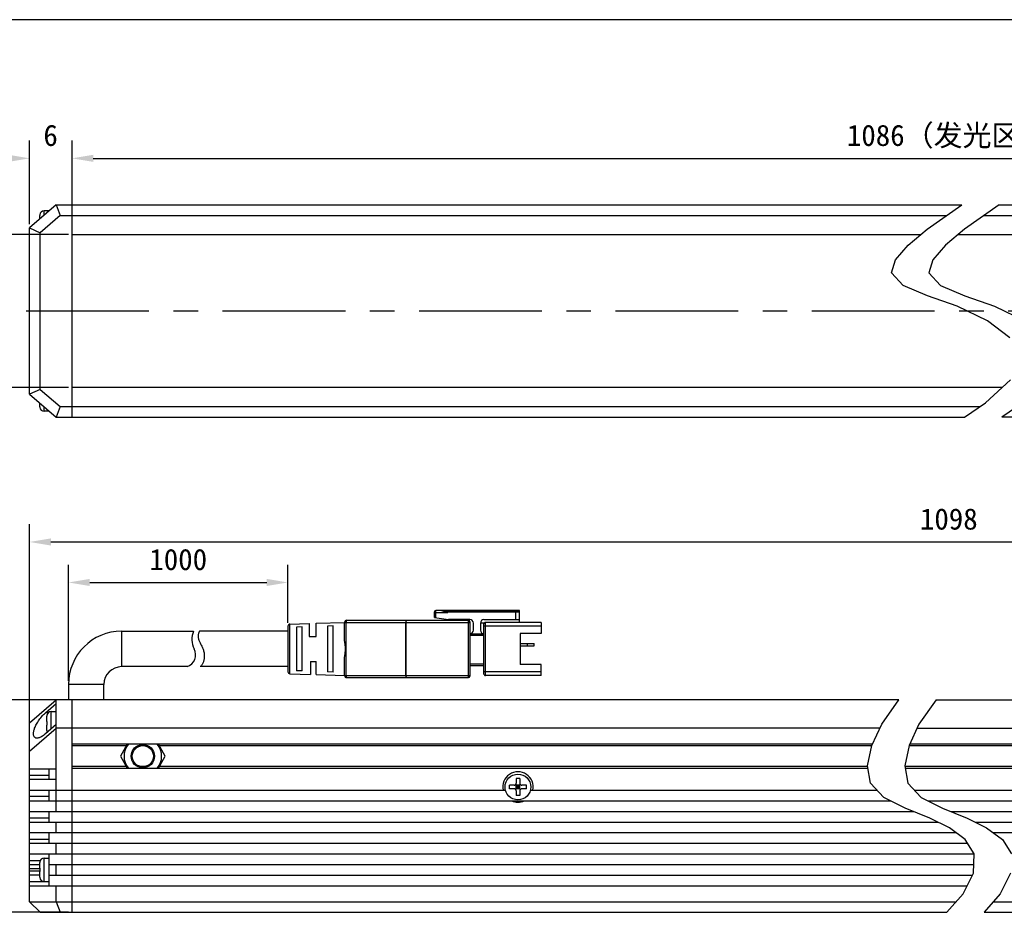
# Model space of a CAD drawing. Header units: millimetres. Extents: x 166 to 637, y 331 to 540.
# Tile 3 of 6: x 238 to 377, y 414 to 540. Entities that reach past the tile are written whole.
import ezdxf
from ezdxf.enums import TextEntityAlignment as Align

# ---------------------------------------------------------------- set-up
doc = ezdxf.new("R2010")
doc.units = ezdxf.units.MM
doc.header["$LTSCALE"] = 46.255
doc.header["$PDMODE"] = 3
doc.header["$PDSIZE"] = 8
doc.linetypes.add('CENTER', pattern=[0.6, 0.375, -0.075, 0.075, -0.075])
doc.layers.get('0').update_dxf_attribs({"linetype": 'CONTINUOUS'})
doc.layers.get('Defpoints').update_dxf_attribs({"linetype": 'CONTINUOUS'})
for name, color, linetype in [('00_COMPONENTS', 7, 'CONTINUOUS'), ('07_ALL_HOLES', 7, 'CONTINUOUS'), ('51__DRAFT_DIMS', 7, 'CONTINUOUS'), ('_X2_56FE5C42_X0__01_528', 7, 'CONTINUOUS')]:
    doc.layers.add(name, color=color, linetype=linetype)
doc.styles.get("Standard").update_dxf_attribs({"font": 'simfang.ttf'})
doc.dimstyles.new('DIMSTYLE_1', dxfattribs={"dimtxt": 3, "dimasz": 3, "dimexe": 2.5, "dimexo": 0.5, "dimgap": 0.75, "dimtad": 1, "dimdsep": 46, "dimtxsty": 'STANDARD', "dimblk": '_FILLED', "dimblk1": '_FILLED', "dimblk2": '_FILLED', "dimcen": 0.09, "dimclrt": 3, "dimazin": 2, "dimtp": 1.2, "dimtm": 1.2, "dimtfac": 1, "dimtofl": 0, "dimtmove": 0, "dimatfit": 3, "dimldrblk": '_FILLED', "dimfxl": 1, "dimtolj": 1, "dimarcsym": 0})
doc.dimstyles.new('DIMSTYLE_2', dxfattribs={"dimtxt": 3, "dimasz": 3, "dimexe": 2.5, "dimexo": 0.5, "dimgap": 0.75, "dimtad": 1, "dimdsep": 46, "dimtxsty": 'STANDARD', "dimblk": '_FILLED', "dimblk1": '_FILLED', "dimblk2": '_FILLED', "dimcen": 0.09, "dimclrt": 3, "dimazin": 2, "dimtp": 0.3, "dimtm": 0.3, "dimtfac": 1, "dimtofl": 0, "dimtmove": 0, "dimatfit": 3, "dimldrblk": '_FILLED', "dimfxl": 1, "dimtolj": 1, "dimarcsym": 0})
doc.dimstyles.new('DIMSTYLE_3', dxfattribs={"dimtxt": 3, "dimasz": 3, "dimexe": 2.5, "dimexo": 0.5, "dimgap": 0.75, "dimtad": 1, "dimdsep": 46, "dimtxsty": 'STANDARD', "dimblk": '_FILLED', "dimblk1": '_FILLED', "dimblk2": '_FILLED', "dimcen": 0.09, "dimclrt": 3, "dimazin": 2, "dimtp": 0.2, "dimtm": 0.2, "dimtfac": 1, "dimtofl": 0, "dimtmove": 0, "dimatfit": 3, "dimldrblk": '_FILLED', "dimfxl": 1, "dimtolj": 1, "dimarcsym": 0})
doc.dimstyles.new('DIMSTYLE_4', dxfattribs={"dimtxt": 3, "dimasz": 3, "dimexe": 2.5, "dimexo": 0.5, "dimgap": 0.75, "dimtad": 1, "dimdsep": 46, "dimtxsty": 'STANDARD', "dimblk": '_FILLED', "dimblk1": '_FILLED', "dimblk2": '_FILLED', "dimcen": 0.09, "dimclrt": 3, "dimazin": 2, "dimtp": 0.1, "dimtm": 0.1, "dimtfac": 1, "dimtofl": 0, "dimtmove": 0, "dimatfit": 3, "dimldrblk": '_FILLED', "dimfxl": 1, "dimtolj": 1, "dimarcsym": 0})

# ---------------------------------------------------------------- blocks, each defined once
blk = doc.blocks.new('_FILLED')
at = {"color": 0, "linetype": 'ByBlock'}
blk.add_solid([(0, 0), (-1, 0.167), (-1, -0.167)], dxfattribs=at)
blk = doc.blocks.new('*D12')
at = {"layer": '51__DRAFT_DIMS', "color": 0, "lineweight": -2}
for p, q in [((239.32, 437.29), (239.32, 468.85)), ((498.9, 437.29), (498.9, 468.85)), ((242.32, 466.35), (495.9, 466.35))]:
    blk.add_line(p, q, dxfattribs=at)
at = {"layer": 'Defpoints', "color": 0}
for p in [(498.9, 466.35), (239.32, 436.79), (498.9, 436.79)]:
    blk.add_point(p, dxfattribs=at)
at = {"layer": '51__DRAFT_DIMS', "color": 0, "linetype": 'ByBlock', "lineweight": -2, "xscale": 3, "yscale": 3, "zscale": 3, "rotation": 180}
blk.add_blockref('_FILLED', (239.32, 466.35), dxfattribs=at)
at = {"layer": '51__DRAFT_DIMS', "color": 0, "linetype": 'ByBlock', "lineweight": -2, "xscale": 3, "yscale": 3, "zscale": 3}
blk.add_blockref('_FILLED', (498.9, 466.35), dxfattribs=at)
at = {"layer": '51__DRAFT_DIMS', "color": 3, "insert": (369.2, 471.1), "char_height": 3, "attachment_point": 2, "line_spacing_factor": 0.9}
blk.add_mtext('\\A1;1098{}{{\\H0.7x;}{}}', dxfattribs=at)
blk = doc.blocks.new('*D2')
at = {"layer": '51__DRAFT_DIMS', "color": 0, "lineweight": -2}
for p, q in [((244.82, 509.77), (228.63, 509.77)), ((231.13, 506.77), (231.13, 491.17)), ((244.82, 488.17), (228.63, 488.17))]:
    blk.add_line(p, q, dxfattribs=at)
at = {"layer": 'Defpoints', "color": 0}
for p in [(245.32, 509.77), (231.13, 488.17), (245.32, 488.17)]:
    blk.add_point(p, dxfattribs=at)
at = {"layer": '51__DRAFT_DIMS', "color": 0, "linetype": 'ByBlock', "lineweight": -2, "xscale": 3, "yscale": 3, "zscale": 3}
for p, rotation in [((231.13, 509.77), 90), ((231.13, 488.17), 270)]:
    blk.add_blockref('_FILLED', p, dxfattribs=dict(at, rotation=rotation))
at = {"layer": '51__DRAFT_DIMS', "color": 3, "insert": (226.38, 498.97), "char_height": 3, "attachment_point": 2, "rotation": 90, "line_spacing_factor": 0.9}
blk.add_mtext('\\A1;21.6（发光区）', dxfattribs=at)
blk = doc.blocks.new('*D13')
at = {"layer": '51__DRAFT_DIMS', "color": 0, "lineweight": -2}
for p, q in [((245.32, 512.97), (245.32, 523.04)), ((492.9, 512.97), (492.9, 523.04)), ((248.32, 520.54), (489.9, 520.54))]:
    blk.add_line(p, q, dxfattribs=at)
at = {"layer": 'Defpoints', "color": 0}
for p in [(492.9, 520.54), (245.32, 512.47), (492.9, 512.47)]:
    blk.add_point(p, dxfattribs=at)
at = {"layer": '51__DRAFT_DIMS', "color": 0, "linetype": 'ByBlock', "lineweight": -2, "xscale": 3, "yscale": 3, "zscale": 3, "rotation": 180}
blk.add_blockref('_FILLED', (245.32, 520.54), dxfattribs=at)
at = {"layer": '51__DRAFT_DIMS', "color": 0, "linetype": 'ByBlock', "lineweight": -2, "xscale": 3, "yscale": 3, "zscale": 3}
blk.add_blockref('_FILLED', (492.9, 520.54), dxfattribs=at)
at = {"layer": '51__DRAFT_DIMS', "color": 3, "insert": (369.11, 525.29), "char_height": 3, "attachment_point": 2, "line_spacing_factor": 0.9}
blk.add_mtext('\\A1;1086（发光区）{}{{\\H0.7x;}{}}', dxfattribs=at)
blk = doc.blocks.new('*D3')
at = {"layer": '51__DRAFT_DIMS', "color": 4, "transparency": 16777216}
for p, q in [((244.82, 444.04), (228.59, 444.04)), ((231.09, 444.04), (231.09, 429.04)), ((231.09, 414.04), (231.09, 429.04)), ((244.82, 414.04), (228.59, 414.04))]:
    blk.add_line(p, q, dxfattribs=at)
at = {"layer": '51__DRAFT_DIMS', "color": 4, "transparency": 16777216, "xscale": 3, "yscale": 3, "zscale": 3}
for p, rotation in [((231.09, 444.04), 90), ((231.09, 414.04), 270)]:
    blk.add_blockref('_FILLED', p, dxfattribs=dict(at, rotation=rotation))
at = {"layer": '51__DRAFT_DIMS', "color": 3, "transparency": 16777216}
blk.add_text('30', height=3, rotation=90, dxfattribs=at).set_placement((230.34, 429.04), align=Align.CENTER)
blk = doc.blocks.new('*D9')
at = {"layer": '51__DRAFT_DIMS', "color": 0, "lineweight": -2}
for p, q in [((239.32, 511.22), (239.32, 523.04)), ((245.32, 512.97), (245.32, 523.04)), ((236.32, 520.54), (233.32, 520.54)), ((248.32, 520.54), (251.32, 520.54))]:
    blk.add_line(p, q, dxfattribs=at)
at = {"layer": 'Defpoints', "color": 0}
for p in [(245.32, 520.54), (245.32, 512.47), (239.32, 510.72)]:
    blk.add_point(p, dxfattribs=at)
at = {"layer": '51__DRAFT_DIMS', "color": 0, "linetype": 'ByBlock', "lineweight": -2, "xscale": 3, "yscale": 3, "zscale": 3}
blk.add_blockref('_FILLED', (239.32, 520.54), dxfattribs=at)
at = {"layer": '51__DRAFT_DIMS', "color": 0, "linetype": 'ByBlock', "lineweight": -2, "xscale": 3, "yscale": 3, "zscale": 3, "rotation": 180}
blk.add_blockref('_FILLED', (245.32, 520.54), dxfattribs=at)
at = {"layer": '51__DRAFT_DIMS', "color": 3, "insert": (242.29, 525.29), "char_height": 3, "attachment_point": 2, "line_spacing_factor": 0.9}
blk.add_mtext('\\A1;6', dxfattribs=at)
blk = doc.blocks.new('*D15')
at = {"layer": '51__DRAFT_DIMS', "color": 0, "lineweight": -2}
for p, q in [((244.82, 446.74), (244.82, 463.13)), ((275.82, 454.95), (275.82, 463.13)), ((247.82, 460.63), (272.82, 460.63))]:
    blk.add_line(p, q, dxfattribs=at)
at = {"layer": 'Defpoints', "color": 0}
for p in [(275.82, 460.63), (275.82, 454.45), (244.82, 446.24)]:
    blk.add_point(p, dxfattribs=at)
at = {"layer": '51__DRAFT_DIMS', "color": 0, "linetype": 'ByBlock', "lineweight": -2, "xscale": 3, "yscale": 3, "zscale": 3, "rotation": 180}
blk.add_blockref('_FILLED', (244.82, 460.63), dxfattribs=at)
at = {"layer": '51__DRAFT_DIMS', "color": 0, "linetype": 'ByBlock', "lineweight": -2, "xscale": 3, "yscale": 3, "zscale": 3}
blk.add_blockref('_FILLED', (275.82, 460.63), dxfattribs=at)
at = {"layer": '51__DRAFT_DIMS', "color": 3, "insert": (260.32, 465.38), "char_height": 3, "attachment_point": 2, "line_spacing_factor": 0.9}
blk.add_mtext('\\A1;1000{}{{\\H0.7x;}{}}', dxfattribs=at)

msp = doc.modelspace()

# ---------------------------------------------------------------- linework, layer by layer
at = {"color": 7}
msp.add_line((637.4826, 540.12446), (166.25456, 540.12446), dxfattribs=at)
at = {"color": 4}
for p, q in [((366.16182, 510.54646), (371.04695, 513.9672)), ((376.31543, 513.9672), (371.4303, 510.54646)), ((363.48039, 508.29438), (366.16182, 510.54646)), ((371.4303, 510.54646), (368.74887, 508.29438)), ((361.6559, 506.18304), (363.48039, 508.29438)), ((368.74887, 508.29438), (366.92438, 506.18304)), ((361.12118, 504.36761), (361.6559, 506.18304)), ((366.92438, 506.18304), (366.38967, 504.36761)), ((362.73589, 502.5757), (361.12118, 504.36761)), ((366.38967, 504.36761), (368.00437, 502.5757)), ((366.18901, 501.14063), (362.73589, 502.5757)), ((368.00437, 502.5757), (371.45749, 501.14063)), ((370.38945, 499.65218), (366.18901, 501.14063)), ((371.45749, 501.14063), (375.65793, 499.65218)), ((374.65507, 497.60456), (370.38945, 499.65218)), ((375.65793, 499.65218), (379.92355, 497.60456)), ((377.81464, 495.16655), (374.65507, 497.60456)), ((374.39804, 486.01557), (377.9003, 489.25045)), ((371.43778, 483.9672), (374.39804, 486.01557)), ((379.66652, 486.01557), (376.70626, 483.9672)), ((359.72019, 440.60754), (362.16316, 444.03792)), ((367.43164, 444.03792), (364.98867, 440.60754)), ((358.31808, 437.59217), (359.72019, 440.60754)), ((364.98867, 440.60754), (363.58656, 437.59217)), ((357.70121, 434.71894), (358.31808, 437.59217)), ((363.58656, 437.59217), (362.96969, 434.71894)), ((358.12176, 432.28236), (357.70121, 434.71894)), ((362.96969, 434.71894), (363.39024, 432.28236)), ((360.04334, 430.25757), (358.12176, 432.28236)), ((363.39024, 432.28236), (365.31182, 430.25757)), ((363.04658, 428.76016), (360.04334, 430.25757)), ((365.31182, 430.25757), (368.31506, 428.76016)), ((366.51354, 427.35385), (363.04658, 428.76016)), ((368.31506, 428.76016), (371.78202, 427.35385)), ((369.27863, 425.9801), (366.51354, 427.35385)), ((371.78202, 427.35385), (374.54711, 425.9801)), ((371.50865, 424.31218), (369.27863, 425.9801)), ((374.54711, 425.9801), (376.77713, 424.31218)), ((372.77407, 422.29214), (371.50865, 424.31218)), ((376.77713, 424.31218), (378.04256, 422.29214)), ((372.67137, 419.55325), (372.77407, 422.29214)), ((371.2076, 416.65319), (372.67137, 419.55325)), ((377.93985, 419.55325), (376.47608, 416.65319)), ((368.90701, 414.03792), (371.2076, 416.65319)), ((376.47608, 416.65319), (374.17549, 414.03792))]:
    msp.add_line(p, q, dxfattribs=at)
at = {"layer": '00_COMPONENTS', "color": 7}
for p, q in [((243.07211, 513.9672), (239.32211, 510.7172)), ((243.07211, 513.9672), (243.63166, 512.4672)), ((243.07211, 513.9672), (371.04695, 513.9672)), ((245.32211, 483.9672), (245.32211, 513.9672)), ((376.31543, 513.9672), (495.14955, 513.9672)), ((240.77211, 511.97386), (240.77211, 512.487)), ((240.77417, 512.56683), (240.7771, 512.56632)), ((243.63166, 512.4672), (240.82211, 510.03225)), ((242.07211, 513.1172), (241.37211, 513.1172)), ((242.07211, 513.10053), (242.07211, 513.1172)), ((243.63166, 512.4672), (368.90481, 512.4672)), ((374.1733, 512.4672), (494.59, 512.4672)), ((239.32211, 487.2172), (239.32211, 510.7172)), ((239.32211, 510.7172), (240.82211, 510.03225)), ((240.82211, 487.90214), (240.82211, 510.03225)), ((245.32211, 509.7672), (365.234, 509.7672)), ((370.50248, 509.7672), (492.89955, 509.7672)), ((240.82211, 487.90214), (239.32211, 487.2172)), ((239.32211, 487.2172), (243.07211, 483.9672)), ((240.82211, 487.90214), (243.63166, 485.4672)), ((376.72751, 488.1672), (245.32211, 488.1672)), ((240.77211, 485.44739), (240.77211, 485.96053)), ((240.7771, 485.36808), (240.77419, 485.36756)), ((242.07211, 484.8172), (241.37211, 484.8172)), ((242.07211, 484.8172), (242.07211, 484.83386)), ((243.63166, 485.4672), (243.07211, 483.9672)), ((243.63166, 485.4672), (373.60554, 485.4672)), ((243.07211, 483.9672), (371.43778, 483.9672)), ((495.14955, 483.9672), (376.70626, 483.9672)), ((252.32211, 453.73792), (262.47911, 453.73792)), ((261.59632, 448.73792), (252.32211, 448.73792)), ((244.82211, 446.23792), (244.82211, 444.03792)), ((249.82211, 444.03792), (249.82211, 446.23792)), ((239.32211, 440.78792), (243.07211, 444.03792)), ((243.07211, 428.28792), (243.07211, 444.03792)), ((362.16316, 444.03792), (243.07211, 444.03792)), ((245.32211, 414.03792), (245.32211, 444.03792)), ((367.43164, 444.03792), (495.14955, 444.03792)), ((241.57211, 442.22285), (243.07211, 443.52285)), ((241.77211, 440.98792), (241.77211, 441.75773)), ((241.77417, 441.83756), (241.7771, 441.83704)), ((242.37211, 442.38792), (243.07211, 442.38792)), ((239.32211, 415.53792), (239.32211, 440.78792)), ((239.32211, 436.78792), (243.07211, 440.03792)), ((243.07211, 440.553), (241.57211, 439.253)), ((241.77211, 440.98792), (241.7771, 440.98792)), ((241.77211, 439.71812), (241.77211, 440.48792)), ((241.7771, 440.48792), (241.77211, 440.48792)), ((241.7771, 439.6388), (241.77417, 439.63829)), ((359.45533, 440.03792), (243.07211, 440.03792)), ((364.72381, 440.03792), (495.14955, 440.03792)), ((358.4091, 437.78792), (245.32211, 437.78792)), ((253.12822, 437.78792), (252.14671, 436.0879)), ((258.49751, 436.0879), (257.516, 437.78792)), ((492.89955, 437.78792), (363.67758, 437.78792)), ((252.14671, 436.0879), (253.12819, 434.38792)), ((257.51603, 434.38792), (258.49751, 436.0879)), ((239.32211, 434.28792), (243.07211, 434.28792)), ((242.07211, 432.78792), (242.07211, 434.28792)), ((245.32211, 434.38792), (357.75834, 434.38792)), ((363.02682, 434.38792), (492.89955, 434.38792)), ((243.07211, 432.78792), (239.32211, 432.78792)), ((308.57211, 432.93792), (308.07211, 432.93792)), ((308.07211, 432.93792), (308.07211, 432.28792)), ((308.57211, 432.93792), (308.57211, 432.28792)), ((239.32211, 431.28792), (306.56587, 431.28792)), ((242.07211, 429.78792), (242.07211, 431.28792)), ((307.77211, 431.98792), (307.12211, 431.98792)), ((307.12211, 431.48792), (307.12211, 431.98792)), ((307.77211, 431.48792), (307.12211, 431.48792)), ((308.65998, 431.40005), (307.98424, 432.07579)), ((307.98424, 431.40005), (308.65998, 432.07579)), ((308.57211, 431.98792), (308.07211, 431.98792)), ((308.07211, 431.48792), (308.07211, 431.98792)), ((308.57211, 431.73792), (308.07211, 431.73792)), ((308.57211, 431.48792), (308.07211, 431.48792)), ((308.32211, 431.98792), (308.32211, 431.48792)), ((308.57211, 431.48792), (308.57211, 431.98792)), ((309.52211, 431.98792), (308.87211, 431.98792)), ((309.52211, 431.48792), (308.87211, 431.48792)), ((309.52211, 431.48792), (309.52211, 431.98792)), ((310.16332, 431.28792), (359.06551, 431.28792)), ((364.33399, 431.28792), (428.14331, 431.28792)), ((308.07211, 431.18792), (308.07211, 430.53792)), ((308.57211, 430.53792), (308.07211, 430.53792)), ((308.57211, 431.18792), (308.57211, 430.53792)), ((239.32211, 429.78792), (360.98528, 429.78792)), ((366.25376, 429.78792), (498.89955, 429.78792)), ((239.32211, 428.28792), (364.21078, 428.28792)), ((242.07211, 426.78792), (242.07211, 428.28792)), ((369.47927, 428.28792), (498.89955, 428.28792)), ((239.32211, 426.78792), (367.65264, 426.78792)), ((243.07211, 425.28792), (243.07211, 426.78792)), ((372.92112, 426.78792), (498.89955, 426.78792)), ((239.32211, 425.28792), (370.20407, 425.28792)), ((242.07211, 423.78792), (242.07211, 425.28792)), ((375.47255, 425.28792), (498.89955, 425.28792)), ((239.32211, 423.78792), (371.83706, 423.78792)), ((243.07211, 422.28792), (243.07211, 423.78792)), ((239.32211, 422.28792), (372.77391, 422.28792)), ((241.37211, 421.68792), (242.07211, 421.68792)), ((242.07211, 417.78792), (242.07211, 422.28792)), ((239.32211, 420.78792), (240.77211, 420.78792)), ((240.77211, 420.28792), (240.77211, 421.05773)), ((240.77211, 420.28792), (240.7771, 420.28792)), ((240.77417, 421.13756), (240.7771, 421.13704)), ((242.07211, 420.78792), (372.71767, 420.78792)), ((243.07211, 419.28792), (243.07211, 420.78792)), ((240.77211, 419.28792), (239.32211, 419.28792)), ((240.77211, 419.01812), (240.77211, 419.78792)), ((240.7771, 419.78792), (240.77211, 419.78792)), ((240.7771, 418.9388), (240.77417, 418.93829)), ((242.07211, 419.28792), (372.53745, 419.28792)), ((239.32211, 417.78792), (371.78034, 417.78792)), ((241.37211, 418.38792), (242.07211, 418.38792)), ((243.07211, 415.53792), (243.07211, 417.78792)), ((239.32211, 415.53792), (240.82211, 414.03792)), ((239.32211, 415.53792), (370.22652, 415.53792)), ((243.07211, 415.53792), (243.63166, 414.03792)), ((375.49501, 415.53792), (498.89955, 415.53792)), ((240.82211, 414.03792), (368.90701, 414.03792)), ((374.17549, 414.03792), (497.39955, 414.03792))]:
    msp.add_line(p, q, dxfattribs=at)
at = {"layer": '00_COMPONENTS', "color": 4}
for p, q in [((241.37211, 512.49386), (241.37211, 513.1172)), ((241.37211, 484.8172), (241.37211, 485.44053)), ((252.32211, 453.73792), (252.32211, 448.73792)), ((249.82211, 446.23792), (244.82211, 446.23792)), ((241.96174, 442.22285), (241.57211, 442.22285)), ((242.37211, 439.94633), (242.37211, 442.38792)), ((252.98388, 437.53792), (245.32211, 437.53792)), ((255.70476, 437.53792), (254.93946, 437.53792)), ((358.30643, 437.53792), (257.66034, 437.53792)), ((480.56132, 437.53792), (363.57491, 437.53792)), ((252.98385, 434.63792), (245.32211, 434.63792)), ((255.70492, 434.63792), (254.93388, 434.63792)), ((357.71519, 434.63792), (257.66037, 434.63792)), ((480.56129, 434.63792), (362.98368, 434.63792)), ((242.07211, 433.37371), (239.32211, 433.37371)), ((242.07211, 430.37371), (239.32211, 430.37371)), ((239.32211, 427.37371), (242.07211, 427.37371)), ((239.32211, 424.37371), (242.07211, 424.37371)), ((241.37211, 418.38792), (241.37211, 421.68792)), ((239.32211, 421.37371), (240.84587, 421.37371)), ((239.32211, 420.23985), (240.77602, 420.23985)), ((240.77602, 419.836), (239.32211, 419.836)), ((239.32211, 418.37371), (242.07211, 418.37371))]:
    msp.add_line(p, q, dxfattribs=at)
at = {"layer": '00_COMPONENTS', "color": 7}
for points in [[(240.7771, 512.56632), (240.77558, 512.55326), (240.77434, 512.54013), (240.77337, 512.52695), (240.77267, 512.5137), (240.77226, 512.50038), (240.77211, 512.487)], [(240.77211, 485.44739), (240.77225, 485.4341), (240.77267, 485.42083), (240.77336, 485.40759), (240.77433, 485.39439), (240.77557, 485.38122), (240.7771, 485.36808)], [(240.36052, 438.6378), (240.29045, 438.64193), (240.21515, 438.65528), (240.1478, 438.67786), (240.08822, 438.70971), (240.03582, 438.74902), (239.99064, 438.7956), (239.95265, 438.84963), (239.92121, 438.90981), (239.89625, 438.97596), (239.87785, 439.04827), (239.86561, 439.12604), (239.85943, 439.20912), (239.85941, 439.29768), (239.86557, 439.39146), (239.87778, 439.49042), (239.89616, 439.5946), (239.92109, 439.704), (239.9525, 439.81866), (239.99047, 439.93852), (240.03562, 440.0634), (240.08799, 440.19351), (240.14754, 440.32863), (240.21486, 440.46793), (240.29014, 440.61179), (240.37317, 440.75984), (240.46396, 440.91006), (240.5629, 441.06294), (240.66959, 441.218), (240.7828, 441.37183), (240.90305, 441.52474), (241.02982, 441.67642), (241.16038, 441.82251), (241.29383, 441.96155), (241.43107, 442.09499), (241.57211, 442.22285)], [(241.7771, 441.83704), (241.77558, 441.82398), (241.77434, 441.81086), (241.77337, 441.79767), (241.77267, 441.78442), (241.77226, 441.77111), (241.77211, 441.75773)], [(241.77211, 439.71812), (241.77225, 439.70482), (241.77267, 439.69156), (241.77336, 439.67832), (241.77433, 439.66512), (241.77557, 439.65194), (241.7771, 439.6388)], [(241.77479, 440.86312), (241.77439, 440.82144), (241.77419, 440.77971), (241.77419, 440.69622)], [(241.77419, 440.69622), (241.77439, 440.65453), (241.77479, 440.61285), (241.77537, 440.5712), (241.77614, 440.52955), (241.7771, 440.48792)], [(241.7771, 440.98792), (241.77614, 440.94637), (241.77537, 440.90478), (241.77479, 440.86313)], [(241.57211, 439.253), (241.43113, 439.13643), (241.29393, 439.03202), (241.16053, 438.93978), (241.03001, 438.85957), (240.90329, 438.79151), (240.78308, 438.736), (240.66989, 438.69357), (240.56323, 438.66368), (240.4643, 438.64503), (240.3735, 438.63786), (240.36052, 438.6378)], [(240.7771, 421.13704), (240.77558, 421.12398), (240.77434, 421.11086), (240.77337, 421.09767), (240.77267, 421.08442), (240.77226, 421.07111), (240.77211, 421.05773)], [(240.77479, 420.16312), (240.77439, 420.12144), (240.77419, 420.07971), (240.77419, 419.99622)], [(240.7771, 420.28792), (240.77614, 420.24637), (240.77537, 420.20478), (240.77479, 420.16313)], [(240.77211, 419.01812), (240.77225, 419.00482), (240.77267, 418.99156), (240.77336, 418.97832), (240.77433, 418.96512), (240.77557, 418.95194), (240.7771, 418.9388)], [(240.77419, 419.99622), (240.77439, 419.95453), (240.77479, 419.91285), (240.77537, 419.8712), (240.77614, 419.82955), (240.7771, 419.78792)]]:
    msp.add_lwpolyline(points, dxfattribs=at)
for centre, radius in [((255.32211, 436.0879), 1.65), ((255.32211, 436.0879), 1.5), ((308.32211, 431.73792), 1.825)]:
    msp.add_circle(centre, radius, dxfattribs=at)
for centre, radius, start, end in [((241.37211, 512.5172), 0.6, 90, 175.2545596), ((241.37211, 485.4172), 0.6, 184.7454404, 270), ((252.32211, 446.23792), 7.5, 90, 180), ((265.25188, 452.5926), 3, 157.5563826, 206.8437673), ((260.96912, 450.42512), 1.8, 290.3921648, 26.8437673), ((252.32211, 446.23792), 2.5, 90, 180), ((242.37211, 441.78792), 0.6, 90, 175.2545596), ((242.37211, 439.68792), 0.6, 184.7454404, 201.8797858), ((255.32211, 436.0879), 2.65578, 140.1845643, 219.8141529), ((255.32211, 436.0879), 2.65578, 320.1858471, 39.8154357), ((308.32211, 431.73792), 2.15, 347.9185301, 192.0814699), ((307.77211, 432.28792), 0.3, 270, 360), ((307.77211, 431.18792), 0.3, 0, 90), ((308.87211, 432.28792), 0.3, 180, 270), ((308.87211, 431.18792), 0.3, 90, 180), ((308.32211, 431.73792), 2.15, 245.0908473, 294.9091527), ((241.37211, 421.08792), 0.6, 90, 175.2545596), ((241.37211, 418.98792), 0.6, 184.7454404, 270)]:
    msp.add_arc(centre, radius, start, end, dxfattribs=at)
at = {"layer": '07_ALL_HOLES', "color": 1, "linetype": 'CENTER'}
msp.add_line((505.96244, 498.9672), (236.32211, 498.9672), dxfattribs=at)
at = {"layer": '_X2_56FE5C42_X0__01_528', "color": 7}
for p, q in [((296.52211, 455.68792), (296.52211, 456.48792)), ((308.52211, 456.68792), (296.72211, 456.68792)), ((297.52211, 456.68792), (298.42211, 456.38792)), ((298.12211, 456.48792), (308.52211, 456.48792)), ((308.52211, 454.98792), (308.52211, 456.68792)), ((279.82211, 454.86292), (283.82211, 454.98792)), ((283.82211, 452.5912), (283.82211, 454.98792)), ((284.12211, 455.28792), (301.32211, 455.28792)), ((296.52211, 455.68792), (298.52211, 455.38792)), ((301.52211, 455.38792), (298.52211, 455.38792)), ((301.52211, 455.08792), (301.52211, 447.38792)), ((303.52211, 455.38792), (308.52211, 455.38792)), ((311.62211, 454.98792), (303.72211, 454.98792)), ((311.62211, 454.98792), (311.62211, 453.43792)), ((275.82211, 453.73792), (263.32928, 453.73792)), ((275.82211, 454.44715), (275.82211, 448.02869)), ((276.11274, 454.747), (278.82211, 454.83167)), ((277.8221, 454.34081), (277.0225, 454.31225)), ((277.0225, 454.31225), (277.0225, 448.1636)), ((277.82211, 448.13487), (277.82211, 454.34081)), ((278.82211, 454.83167), (278.82211, 452.98806)), ((279.82211, 452.98819), (279.82211, 454.86292)), ((282.2221, 454.49777), (281.4221, 454.4695)), ((281.42211, 454.4695), (281.42211, 448.00634)), ((282.22211, 447.97794), (282.22211, 454.49777)), ((302.02211, 453.88792), (302.02211, 454.88792)), ((303.02211, 454.88792), (303.02211, 453.88792)), ((303.54897, 454.88792), (303.02211, 454.88792)), ((303.52211, 447.68792), (303.52211, 454.78792)), ((278.8221, 452.98792), (279.8221, 452.98792)), ((301.52211, 453.38792), (303.52211, 453.38792)), ((308.62211, 453.43792), (308.62211, 449.03792)), ((311.62211, 453.43792), (308.62211, 453.43792)), ((308.62211, 451.98792), (310.62211, 451.98792)), ((308.62211, 451.68792), (310.62211, 451.68792)), ((309.62211, 451.98792), (309.62211, 451.68792)), ((310.62211, 451.68792), (310.62211, 451.98792)), ((279.02211, 449.48792), (279.02211, 447.63792)), ((279.02211, 449.48792), (279.82211, 449.48792)), ((279.82211, 447.61292), (279.82211, 449.48792)), ((283.82211, 447.48792), (283.82211, 449.88462)), ((275.82211, 448.73792), (263.43085, 448.73792)), ((277.82211, 448.13487), (277.0225, 448.1636)), ((282.22211, 447.97794), (281.4221, 448.00634)), ((301.52211, 448.88792), (303.52211, 448.88792)), ((311.62211, 449.03792), (308.62211, 449.03792)), ((311.62211, 447.48792), (311.62211, 449.03792)), ((276.11274, 447.72884), (279.02211, 447.63792)), ((279.82211, 447.61292), (283.82211, 447.48792)), ((284.12211, 447.18792), (301.32211, 447.18792)), ((311.62211, 447.48792), (303.72211, 447.48792))]:
    msp.add_line(p, q, dxfattribs=at)
at = {"layer": '_X2_56FE5C42_X0__01_528', "color": 4}
for p, q in [((296.52211, 456.38792), (298.42211, 456.38792)), ((296.72211, 455.65792), (296.72211, 456.68792)), ((308.52211, 456.58792), (297.82211, 456.58792)), ((308.02211, 455.38792), (308.02211, 456.48792)), ((283.82211, 454.98792), (301.52211, 454.98792)), ((284.07114, 447.48792), (284.07114, 454.98792)), ((292.49679, 447.48792), (292.49679, 454.98792)), ((292.54778, 447.18792), (292.54778, 455.28792)), ((301.32211, 447.18792), (301.32211, 455.28792)), ((303.72211, 447.48792), (303.72211, 454.98792)), ((276.11274, 447.72884), (276.11274, 454.747)), ((303.52211, 454.48792), (311.62211, 454.48792)), ((301.52211, 453.18792), (303.52211, 453.18792)), ((303.52211, 449.08792), (301.52211, 449.08792)), ((311.62211, 447.98792), (303.52211, 447.98792)), ((283.82211, 447.48792), (301.52211, 447.48792))]:
    msp.add_line(p, q, dxfattribs=at)
for points in [[(284.07114, 454.98792), (284.07142, 455.01949), (284.07227, 455.05073), (284.07367, 455.08131), (284.07562, 455.11091), (284.07809, 455.13916), (284.08105, 455.16565), (284.08445, 455.19008), (284.08826, 455.21221), (284.09243, 455.23183), (284.09693, 455.24876), (284.10169, 455.26281), (284.10665, 455.2738), (284.11174, 455.28165), (284.11691, 455.28636), (284.12211, 455.28792)], [(292.54778, 455.28792), (292.54112, 455.28535), (292.53457, 455.27767), (292.52825, 455.26504), (292.52227, 455.24768), (292.51674, 455.2259), (292.51173, 455.20006), (292.50735, 455.17061), (292.50365, 455.13806), (292.5007, 455.10291), (292.49854, 455.06574), (292.49723, 455.02719), (292.49679, 454.98792)], [(284.12211, 447.18792), (284.11677, 447.18958), (284.11148, 447.19453), (284.1063, 447.20273), (284.10128, 447.21411), (284.0965, 447.22855), (284.092, 447.24585), (284.08786, 447.26576), (284.0841, 447.28808), (284.08075, 447.31257), (284.07786, 447.33901), (284.07546, 447.36706), (284.07357, 447.39632), (284.07222, 447.42643), (284.07141, 447.45707), (284.07114, 447.48792)], [(292.49679, 447.48792), (292.49724, 447.44858), (292.49855, 447.40999), (292.50071, 447.3728), (292.50366, 447.33768), (292.50735, 447.30517), (292.51174, 447.27578), (292.51673, 447.24999), (292.52225, 447.22824), (292.52822, 447.21088), (292.53454, 447.19822), (292.5411, 447.19051), (292.54778, 447.18792)]]:
    msp.add_lwpolyline(points, dxfattribs=at)
at = {"layer": '_X2_56FE5C42_X0__01_528', "color": 7}
for points in [[(263.32928, 453.73792), (263.32444, 453.73229), (263.3147, 453.71522), (263.30005, 453.68652), (263.27872, 453.64572), (263.25248, 453.5929), (263.22667, 453.52942), (263.2013, 453.45597), (263.17636, 453.37328), (263.15706, 453.28406), (263.14479, 453.18991), (263.13815, 453.09175), (263.13822, 452.99204), (263.1457, 452.89336), (263.15988, 452.79562), (263.17968, 452.69703), (263.20491, 452.59816), (263.23576, 452.49959), (263.27176, 452.39881), (263.31328, 452.29519), (263.35994, 452.18985), (263.41013, 452.08264), (263.46452, 451.97366), (263.52244, 451.86328), (263.58019, 451.75182), (263.63804, 451.63919), (263.69572, 451.52596), (263.74872, 451.41345), (263.79541, 451.30446), (263.83741, 451.19667), (263.87513, 451.08382), (263.90911, 450.96293), (263.93881, 450.83759), (263.96294, 450.71143), (263.98093, 450.58494), (263.99335, 450.45842), (264.0007, 450.33499), (264.00274, 450.21541), (263.99971, 450.09944), (263.9928, 449.98844), (263.98249, 449.88406), (263.96831, 449.78476), (263.95005, 449.68734), (263.92795, 449.59224), (263.90178, 449.49981), (263.87058, 449.40756), (263.83322, 449.31507), (263.79082, 449.22495), (263.74584, 449.13953), (263.69727, 449.05975), (263.64611, 448.98651), (263.59781, 448.92149), (263.55223, 448.86507), (263.5095, 448.81824), (263.47542, 448.78239), (263.45192, 448.75745), (263.43706, 448.74274), (263.43085, 448.73792)], [(283.88545, 451.96056), (283.87018, 452.06064), (283.85635, 452.15817), (283.84428, 452.25384), (283.83467, 452.34522), (283.82776, 452.4315), (283.82354, 452.51349), (283.82211, 452.5912)], [(283.96778, 451.23792), (283.96634, 451.31599), (283.9619, 451.3976), (283.95456, 451.48274), (283.94432, 451.5717), (283.93163, 451.6642), (283.91736, 451.75943), (283.88545, 451.96056)], [(283.91742, 450.71681), (283.9317, 450.8121), (283.94437, 450.90455), (283.95459, 450.99344), (283.96192, 451.0785), (283.96635, 451.16), (283.96778, 451.23792)], [(283.82211, 449.88462), (283.82353, 449.9622), (283.82774, 450.04409), (283.83464, 450.13028), (283.84423, 450.22156), (283.85629, 450.31715), (283.8701, 450.4147), (283.88541, 450.51504), (283.91742, 450.71681)]]:
    msp.add_lwpolyline(points, dxfattribs=at)
for centre, radius, start, end in [((296.72211, 456.48792), 0.2, 90.0000003, 180), ((284.12211, 454.98792), 0.3, 90.0000001, 179.9999998), ((301.32211, 455.08792), 0.2, 0.0000001, 90), ((301.52211, 454.88792), 0.5, 0, 89.9999997), ((303.52211, 454.88792), 0.5, 90, 180), ((303.72211, 454.78792), 0.2, 90, 180.0002528), ((276.12211, 454.44715), 0.3, 91.8179454, 179.976819), ((301.52211, 453.88792), 0.5, 270.0000003, 360), ((303.52211, 453.88792), 0.5, 180, 270), ((276.12211, 448.02869), 0.3, 180.0507908, 268.2099508), ((284.12211, 447.48792), 0.3, 180, 270), ((301.32211, 447.38792), 0.2, 270, 359.9999991), ((303.72211, 447.68792), 0.2, 179.9998706, 269.9999991)]:
    msp.add_arc(centre, radius, start, end, dxfattribs=at)

# ---------------------------------------------------------------- dimensions: what is measured, and where the dimension line sits
at = {"layer": '51__DRAFT_DIMS', "color": 4}
dim = msp.add_linear_dim(base=(245.32211, 520.5378), p1=(239.32211, 510.7172), p2=(245.32211, 512.4672), dimstyle='DIMSTYLE_4', dxfattribs=at)
dim.commit()
dim.dimension.update_dxf_attribs({"geometry": '*D9', "text_midpoint": (242.29281, 520.5378), "dimtype": 160})
for base, p1, p2, text, picture, middle in [((492.89955, 520.5378), (245.32211, 512.4672), (492.89955, 512.4672), '1086（发光区）{}{{\\H0.7x;}{}}', '*D13', (369.11083, 520.5378)), ((498.89955, 466.34533), (239.32211, 436.78792), (498.89955, 436.78792), '1098{}{{\\H0.7x;}{}}', '*D12', (369.20166, 466.34533))]:
    dim = msp.add_linear_dim(base=base, p1=p1, p2=p2, text=text, dimstyle='DIMSTYLE_1', override={"dimtxsty": 'STANDARD'}, dxfattribs=at)
    dim.commit()
    dim.dimension.update_dxf_attribs({"geometry": picture, "text_midpoint": middle, "dimtype": 160})
dim = msp.add_linear_dim(base=(231.12848, 488.1672), p1=(245.32211, 509.7672), p2=(245.32211, 488.1672), angle=270, text='<>（发光区）', dimstyle='DIMSTYLE_3', dxfattribs=at)
dim.commit()
dim.dimension.update_dxf_attribs({"geometry": '*D2', "text_midpoint": (231.12848, 498.9672), "dimtype": 160})
dim = msp.add_linear_dim(base=(275.82211, 460.63457), p1=(244.82211, 446.23792), p2=(275.82211, 454.44726), text='1000{}{{\\H0.7x;}{}}', dimstyle='DIMSTYLE_2', override={"dimdec": 4}, dxfattribs=at)
dim.commit()
dim.dimension.update_dxf_attribs({"geometry": '*D15', "text_midpoint": (260.32211, 463.38457)})
dim = msp.add_linear_dim(base=(231.09095, 414.03792), p1=(245.32211, 444.03792), p2=(245.32211, 414.03792), angle=270, dimstyle='DIMSTYLE_3', dxfattribs=at)
dim.commit()
dim.dimension.update_dxf_attribs({"geometry": '*D3', "text_midpoint": (231.09095, 429.02913), "dimtype": 160})

doc.saveas('drawing.dxf')
